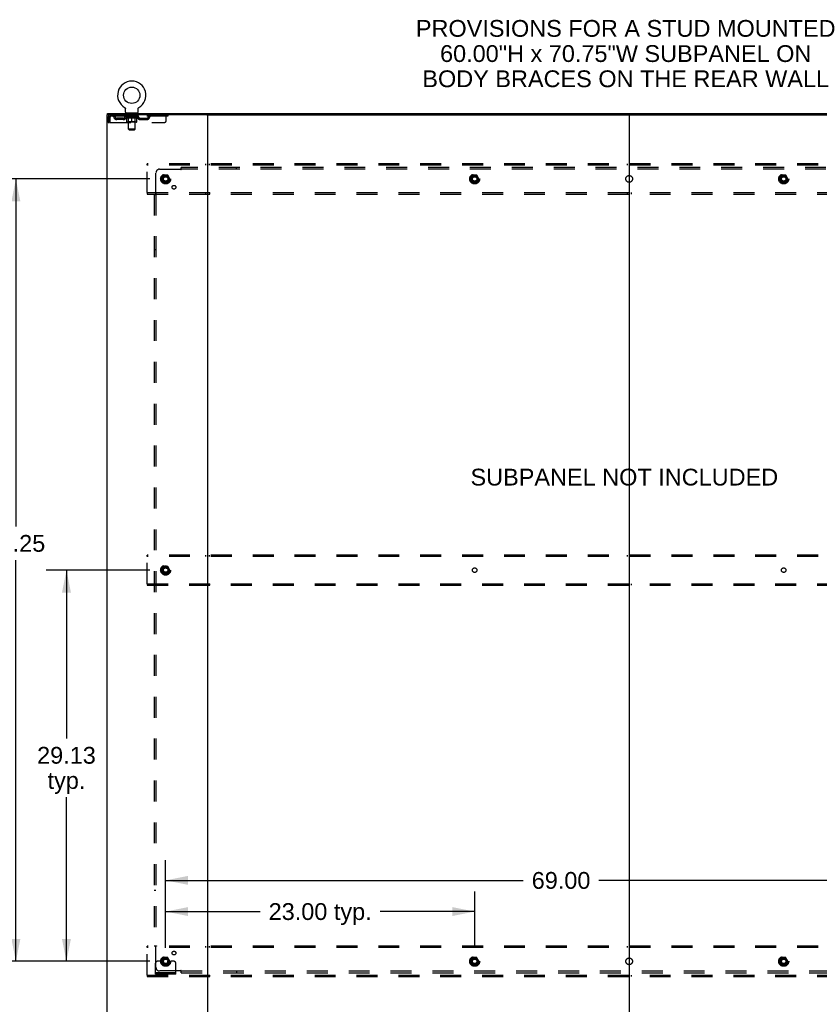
# Model space of a CAD drawing. Header units: inches. Extents: x 0 to 283, y 0 to 183.
# Tile 69 of 70: x 194 to 253, y 62 to 135. Entities that reach past the tile are written whole.
import ezdxf

# ---------------------------------------------------------------- set-up
doc = ezdxf.new("R2010")
doc.units = ezdxf.units.IN
doc.header["$LTSCALE"] = 15.583333
doc.header["$MEASUREMENT"] = 0
doc.linetypes.add('DOT', pattern=[0.2, 0.1, -0.1])
doc.linetypes.add('HIDDEN', pattern=[0.2, 0.1, -0.1])
doc.layers.get('0').update_dxf_attribs({"linetype": 'CONTINUOUS'})
for name, color, linetype in [('DEFAULT_2', 8, 'HIDDEN'), ('DIMENSIONS', 7, 'CONTINUOUS'), ('SUBPANEL', 7, 'CONTINUOUS')]:
    doc.layers.add(name, color=color, linetype=linetype)
doc.styles.get("Standard").update_dxf_attribs({"font": 'arial.ttf'})
doc.dimstyles.new('DIMSTYLE_1', dxfattribs={"dimtxt": 1.25, "dimasz": 1.666667, "dimexe": 0.09, "dimexo": 0.07, "dimgap": 0.0375, "dimtad": 0, "dimtih": 1, "dimtoh": 1, "dimzin": 4, "dimdsep": 46, "dimtxsty": 'Standard', "dimblk": '_FILLED', "dimblk1": '_FILLED', "dimblk2": '_FILLED', "dimcen": 0.09, "dimadec": 3, "dimazin": 1, "dimtfac": 1, "dimtdec": 3, "dimtofl": 0, "dimtmove": 0, "dimatfit": 3, "dimldrblk": '_FILLED', "dimfxl": 0, "dimtolj": 1, "dimtzin": 4, "dimarcsym": 0})

# ---------------------------------------------------------------- blocks, each defined once
blk = doc.blocks.new('_FILLED')
at = {"color": 0, "linetype": 'ByBlock'}
blk.add_solid([(0, 0), (-1, 0.2), (-1, -0.2)], dxfattribs=at)
blk = doc.blocks.new('*D3')
at = {"layer": 'DIMENSIONS', "color": 2, "linetype": 'Continuous'}
for p, q in [((204.574, 66.387), (204.574, 70.589)), ((227.574, 66.387), (227.574, 70.589)), ((204.574, 69.089), (211.617, 69.089)), ((227.574, 69.089), (220.53, 69.089))]:
    blk.add_line(p, q, dxfattribs=at)
at = {"layer": 'DIMENSIONS', "color": 2, "linetype": 'Continuous', "xscale": 1.6666666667, "yscale": 1.6666666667, "zscale": 1.6666666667, "rotation": 180}
blk.add_blockref('_FILLED', (204.574, 69.089), dxfattribs=at)
at = {"layer": 'DIMENSIONS', "color": 2, "linetype": 'Continuous', "xscale": 1.6666666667, "yscale": 1.6666666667, "zscale": 1.6666666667}
blk.add_blockref('_FILLED', (227.574, 69.089), dxfattribs=at)
at = {"layer": 'DIMENSIONS', "color": 2, "linetype": 'Continuous', "insert": (216.074, 69.714), "char_height": 1.25, "width": 7.66264, "attachment_point": 2, "line_spacing_factor": 0.9}
blk.add_mtext('23.00 typ.', dxfattribs=at)
blk = doc.blocks.new('*D4')
at = {"layer": 'DIMENSIONS', "color": 2, "linetype": 'Continuous'}
for p, q in [((203.407, 123.635), (191.93, 123.635)), ((193.43, 123.635), (193.43, 97.752)), ((193.43, 65.385), (193.43, 95.252)), ((203.407, 65.385), (191.93, 65.385))]:
    blk.add_line(p, q, dxfattribs=at)
at = {"layer": 'DIMENSIONS', "color": 2, "linetype": 'Continuous', "xscale": 1.6666666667, "yscale": 1.6666666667, "zscale": 1.6666666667}
for p, rotation in [((193.43, 123.635), 90), ((193.43, 65.385), 270)]:
    blk.add_blockref('_FILLED', p, dxfattribs=dict(at, rotation=rotation))
at = {"layer": 'DIMENSIONS', "color": 2, "linetype": 'Continuous', "insert": (193.43, 97.127), "char_height": 1.25, "width": 4.36803, "attachment_point": 2, "line_spacing_factor": 0.9}
blk.add_mtext('58.25', dxfattribs=at)
blk = doc.blocks.new('*D5')
at = {"layer": 'DIMENSIONS', "color": 2, "linetype": 'Continuous'}
for p, q in [((204.574, 66.387), (204.574, 72.911)), ((273.574, 66.387), (273.574, 72.911)), ((204.574, 71.411), (231.194, 71.411)), ((273.574, 71.411), (236.812, 71.411))]:
    blk.add_line(p, q, dxfattribs=at)
at = {"layer": 'DIMENSIONS', "color": 2, "linetype": 'Continuous', "xscale": 1.6666666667, "yscale": 1.6666666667, "zscale": 1.6666666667, "rotation": 180}
blk.add_blockref('_FILLED', (204.574, 71.411), dxfattribs=at)
at = {"layer": 'DIMENSIONS', "color": 2, "linetype": 'Continuous', "xscale": 1.6666666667, "yscale": 1.6666666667, "zscale": 1.6666666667}
blk.add_blockref('_FILLED', (273.574, 71.411), dxfattribs=at)
at = {"layer": 'DIMENSIONS', "color": 2, "linetype": 'Continuous', "insert": (234.003, 72.036), "char_height": 1.25, "width": 4.36803, "attachment_point": 2, "line_spacing_factor": 0.9}
blk.add_mtext('69.00', dxfattribs=at)
blk = doc.blocks.new('*D6')
at = {"layer": 'DIMENSIONS', "color": 2, "linetype": 'Continuous'}
for p, q in [((203.407, 94.51), (195.692, 94.51)), ((197.192, 94.51), (197.192, 81.975)), ((197.192, 65.385), (197.192, 77.6)), ((203.407, 65.385), (195.692, 65.385))]:
    blk.add_line(p, q, dxfattribs=at)
at = {"layer": 'DIMENSIONS', "color": 2, "linetype": 'Continuous', "xscale": 1.6666666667, "yscale": 1.6666666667, "zscale": 1.6666666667}
for p, rotation in [((197.192, 94.51), 90), ((197.192, 65.385), 270)]:
    blk.add_blockref('_FILLED', p, dxfattribs=dict(at, rotation=rotation))
at = {"layer": 'DIMENSIONS', "color": 2, "linetype": 'Continuous', "insert": (197.192, 81.35), "char_height": 1.25, "width": 4.36803, "attachment_point": 2, "line_spacing_factor": 0.9}
blk.add_mtext('29.13\\Ptyp.', dxfattribs=at)

msp = doc.modelspace()

# ---------------------------------------------------------------- linework, layer by layer
at = {"color": 3, "linetype": 'Continuous'}
for p, q in [((200.199, 128.406), (200.199, 60.614)), ((207.64, 128.406), (200.199, 128.406)), ((200.251, 128.51), (277.897, 128.51)), ((207.699, 128.406), (207.699, 60.614))]:
    msp.add_line(p, q, dxfattribs=at)
at = {"color": 7, "linetype": 'Continuous'}
for p, q in [((200.251, 128.406), (200.251, 128.51)), ((201.516, 128.957), (201.516, 128.957)), ((201.516, 128.957), (201.519, 128.955)), ((201.519, 128.955), (201.522, 128.953)), ((201.522, 128.953), (201.524, 128.952)), ((201.524, 128.952), (201.527, 128.949)), ((201.527, 128.949), (201.53, 128.947)), ((201.53, 128.947), (201.534, 128.944)), ((201.534, 128.944), (201.537, 128.941)), ((201.537, 128.941), (201.54, 128.938)), ((201.54, 128.938), (201.543, 128.935)), ((201.543, 128.935), (201.546, 128.932)), ((201.546, 128.932), (201.549, 128.929)), ((201.549, 128.929), (201.552, 128.925)), ((201.552, 128.925), (201.554, 128.922)), ((201.554, 128.922), (201.557, 128.918)), ((201.557, 128.918), (201.559, 128.914)), ((201.559, 128.915), (201.561, 128.911)), ((201.561, 128.911), (201.563, 128.907)), ((201.563, 128.907), (201.565, 128.903)), ((201.565, 128.903), (201.567, 128.899)), ((201.567, 128.899), (201.569, 128.895)), ((201.569, 128.895), (201.57, 128.891)), ((201.57, 128.891), (201.572, 128.887)), ((201.577, 128.857), (201.578, 128.853)), ((201.578, 128.853), (201.578, 128.849)), ((201.578, 128.6), (201.578, 128.849)), ((201.615, 128.54), (201.615, 128.51)), ((202.49, 128.54), (201.615, 128.54)), ((202.49, 128.54), (202.49, 128.51)), ((202.528, 128.6), (202.528, 128.849)), ((202.532, 128.883), (202.533, 128.887)), ((202.533, 128.887), (202.535, 128.891)), ((202.535, 128.891), (202.536, 128.895)), ((202.536, 128.895), (202.538, 128.899)), ((202.538, 128.899), (202.54, 128.903)), ((202.54, 128.903), (202.542, 128.907)), ((202.542, 128.907), (202.544, 128.911)), ((202.544, 128.911), (202.546, 128.915)), ((202.546, 128.914), (202.548, 128.918)), ((202.548, 128.918), (202.551, 128.922)), ((202.551, 128.922), (202.553, 128.925)), ((202.553, 128.925), (202.556, 128.929)), ((202.556, 128.929), (202.559, 128.932)), ((202.559, 128.932), (202.562, 128.935)), ((202.562, 128.935), (202.565, 128.938)), ((202.565, 128.938), (202.568, 128.941)), ((202.568, 128.941), (202.571, 128.944)), ((202.571, 128.944), (202.575, 128.947)), ((202.575, 128.947), (202.578, 128.949)), ((202.578, 128.949), (202.582, 128.952)), ((202.582, 128.952), (202.583, 128.953)), ((202.582, 128.952), (202.583, 128.953)), ((202.583, 128.953), (202.586, 128.955)), ((202.586, 128.955), (202.589, 128.957)), ((202.589, 128.957), (202.589, 128.957)), ((207.64, 128.406), (270.508, 128.406)), ((239.074, 128.406), (239.074, 60.614))]:
    msp.add_line(p, q, dxfattribs=at)
for points in [[(201.572, 128.887), (201.573, 128.883), (201.574, 128.879), (201.575, 128.874), (201.576, 128.87), (201.576, 128.866), (201.577, 128.862), (201.577, 128.857), (201.578, 128.853)], [(202.528, 128.849), (202.528, 128.853), (202.528, 128.857), (202.528, 128.861), (202.529, 128.866), (202.529, 128.87), (202.53, 128.874), (202.531, 128.879), (202.532, 128.883)], [(202.528, 128.853), (202.528, 128.857), (202.528, 128.862), (202.529, 128.866), (202.529, 128.87)]]:
    msp.add_lwpolyline(points, dxfattribs=at)
msp.add_circle((202.053, 129.864), 0.609, dxfattribs=at)
for centre, radius, start, end in [((202.053, 129.864), 1.054, 300.39933, 239.60066), ((201.638, 128.6), 0.06, 180, 270), ((202.468, 128.6), 0.06, 270, 360)]:
    msp.add_arc(centre, radius, start, end, dxfattribs=at)
at = {"layer": 'DEFAULT_2', "color": 8, "linetype": 'HIDDEN'}
for p, q in [((200.47, 128.406), (200.47, 128.302)), ((204.74, 128.302), (200.47, 128.302)), ((201.522, 128.953), (201.524, 128.952)), ((201.546, 128.265), (201.546, 128.302)), ((201.554, 128.297), (201.554, 128.302)), ((201.561, 128.294), (201.561, 128.297)), ((201.561, 128.294), (202.544, 128.294)), ((201.568, 128.294), (201.568, 128.297)), ((201.569, 128.294), (201.569, 128.297)), ((201.577, 128.297), (201.577, 128.302)), ((201.59, 128.294), (201.59, 128.297)), ((201.591, 128.294), (201.591, 128.297)), ((201.614, 128.297), (201.614, 128.302)), ((201.615, 128.302), (201.615, 128.406)), ((201.626, 128.294), (201.626, 128.297)), ((201.628, 128.294), (201.628, 128.297)), ((201.791, 128.296), (201.63, 128.296)), ((201.665, 128.297), (201.665, 128.302)), ((201.666, 128.294), (201.666, 128.296)), ((201.666, 128.294), (201.666, 128.296)), ((201.669, 128.294), (201.669, 128.296)), ((201.675, 128.294), (201.675, 128.297)), ((201.675, 128.294), (201.675, 128.296)), ((201.677, 128.294), (201.677, 128.297)), ((201.68, 128.294), (201.68, 128.297)), ((201.684, 128.294), (201.684, 128.296)), ((201.695, 128.294), (201.695, 128.296)), ((201.708, 128.54), (201.708, 128.51)), ((201.709, 128.294), (201.709, 128.296)), ((201.71, 128.294), (201.71, 128.299)), ((201.726, 128.294), (201.726, 128.296)), ((201.727, 128.297), (201.727, 128.302)), ((201.735, 128.294), (201.735, 128.297)), ((201.738, 128.294), (201.738, 128.297)), ((201.743, 128.45), (201.743, 128.53)), ((201.746, 128.294), (201.746, 128.296)), ((201.812, 128.44), (201.753, 128.44)), ((201.755, 128.294), (201.755, 128.3)), ((201.767, 128.294), (201.767, 128.296)), ((201.769, 128.294), (201.769, 128.296)), ((201.791, 128.294), (201.791, 128.296)), ((201.845, 128.296), (201.795, 128.296)), ((201.799, 128.297), (201.799, 128.302)), ((201.804, 127.35), (201.804, 128.43)), ((201.805, 128.294), (201.805, 128.297)), ((201.809, 128.294), (201.809, 128.297)), ((201.813, 128.294), (201.813, 128.301)), ((201.817, 128.294), (201.817, 128.296)), ((201.825, 128.294), (201.825, 128.296)), ((201.845, 128.294), (201.845, 128.296)), ((201.905, 128.296), (201.857, 128.296)), ((201.874, 128.294), (201.874, 128.296)), ((201.879, 128.297), (201.879, 128.302)), ((201.882, 128.294), (201.882, 128.297)), ((201.884, 128.294), (201.884, 128.301)), ((201.886, 128.294), (201.886, 128.297)), ((201.892, 128.294), (201.892, 128.297)), ((201.905, 128.294), (201.905, 128.296)), ((201.969, 128.296), (201.925, 128.296)), ((201.936, 128.294), (201.936, 128.296)), ((201.961, 128.296), (202.023, 128.3)), ((201.965, 128.297), (201.965, 128.302)), ((201.965, 128.297), (201.965, 128.302)), ((201.965, 128.302), (201.965, 128.302)), ((201.965, 128.294), (201.965, 128.297)), ((201.968, 128.294), (201.968, 128.297)), ((201.969, 128.294), (201.969, 128.297)), ((201.969, 128.294), (201.969, 128.296)), ((201.997, 128.296), (202.049, 128.296)), ((202.002, 128.294), (202.002, 128.296)), ((202.006, 128.296), (202.006, 128.299)), ((202.023, 128.296), (202.023, 128.3)), ((202.036, 128.294), (202.036, 128.296)), ((202.051, 128.297), (202.05, 128.297)), ((202.05, 128.294), (202.05, 128.297)), ((202.051, 128.294), (202.051, 128.297)), ((202.053, 128.297), (202.053, 128.302)), ((202.053, 128.302), (202.144, 128.296)), ((202.055, 128.294), (202.055, 128.297)), ((202.055, 128.294), (202.055, 128.297)), ((202.055, 128.297), (202.055, 128.297)), ((202.069, 128.294), (202.069, 128.296)), ((202.069, 128.296), (202.108, 128.296)), ((202.103, 128.294), (202.103, 128.296)), ((202.136, 128.294), (202.136, 128.297)), ((202.136, 128.294), (202.136, 128.296)), ((202.136, 128.296), (202.18, 128.296)), ((202.137, 128.294), (202.137, 128.297)), ((202.14, 128.297), (202.14, 128.302)), ((202.14, 128.297), (202.14, 128.302)), ((202.14, 128.302), (202.14, 128.302)), ((202.14, 128.294), (202.14, 128.297)), ((202.169, 128.294), (202.169, 128.296)), ((202.2, 128.294), (202.2, 128.296)), ((202.2, 128.296), (202.248, 128.296)), ((202.213, 128.294), (202.213, 128.297)), ((202.219, 128.294), (202.219, 128.297)), ((202.221, 128.294), (202.221, 128.301)), ((202.223, 128.294), (202.223, 128.297)), ((202.226, 128.297), (202.226, 128.302)), ((202.231, 128.294), (202.231, 128.296)), ((202.26, 128.294), (202.26, 128.296)), ((202.26, 128.296), (202.31, 128.296)), ((202.28, 128.294), (202.28, 128.296)), ((202.288, 128.294), (202.288, 128.296)), ((202.292, 128.294), (202.292, 128.301)), ((202.353, 128.44), (202.294, 128.44)), ((202.296, 128.294), (202.296, 128.297)), ((202.3, 128.294), (202.3, 128.297)), ((202.302, 127.35), (202.302, 128.43)), ((202.306, 128.297), (202.306, 128.302)), ((202.314, 128.294), (202.314, 128.296)), ((202.314, 128.296), (202.475, 128.296)), ((202.336, 128.294), (202.336, 128.296)), ((202.338, 128.294), (202.338, 128.296)), ((202.35, 128.294), (202.35, 128.3)), ((202.359, 128.294), (202.359, 128.296)), ((202.363, 128.45), (202.363, 128.53)), ((202.367, 128.294), (202.367, 128.297)), ((202.37, 128.294), (202.37, 128.297)), ((202.378, 128.297), (202.378, 128.302)), ((202.379, 128.294), (202.379, 128.296)), ((202.395, 128.294), (202.395, 128.299)), ((202.396, 128.294), (202.396, 128.296)), ((202.398, 128.54), (202.398, 128.51)), ((202.41, 128.294), (202.41, 128.296)), ((202.422, 128.294), (202.422, 128.296)), ((202.425, 128.294), (202.425, 128.297)), ((202.428, 128.294), (202.428, 128.297)), ((202.43, 128.294), (202.43, 128.296)), ((202.431, 128.294), (202.431, 128.297)), ((202.436, 128.294), (202.436, 128.296)), ((202.439, 128.294), (202.439, 128.296)), ((202.439, 128.294), (202.439, 128.296)), ((202.44, 128.297), (202.44, 128.302)), ((202.477, 128.294), (202.477, 128.297)), ((202.479, 128.294), (202.479, 128.297)), ((202.49, 128.302), (202.49, 128.406)), ((202.491, 128.297), (202.491, 128.302)), ((202.514, 128.294), (202.514, 128.297)), ((202.515, 128.294), (202.515, 128.297)), ((202.528, 128.297), (202.528, 128.302)), ((202.536, 128.294), (202.536, 128.297)), ((202.537, 128.294), (202.537, 128.297)), ((202.544, 128.294), (202.544, 128.297)), ((202.551, 128.297), (202.551, 128.302)), ((202.559, 128.265), (202.559, 128.302)), ((203.64, 128.406), (203.64, 128.302)), ((204.615, 127.968), (204.615, 128.406)), ((204.74, 128.406), (204.74, 128.302)), ((200.303, 128.239), (200.303, 127.843)), ((200.303, 128.239), (200.407, 128.239)), ((200.303, 127.843), (200.407, 127.843)), ((200.407, 128.239), (200.407, 127.843)), ((200.437, 127.843), (200.437, 128.239)), ((200.437, 127.843), (204.49, 127.843)), ((200.938, 128.051), (200.938, 128.155)), ((201.421, 128.155), (200.938, 128.155)), ((201.421, 128.051), (200.938, 128.051)), ((201.188, 128.051), (201.188, 128.155)), ((201.674, 128.175), (201.546, 128.265)), ((202.559, 128.265), (201.546, 128.265)), ((201.674, 128.175), (201.682, 128.175)), ((201.682, 127.885), (201.682, 128.21)), ((202.393, 127.856), (201.712, 127.856)), ((201.803, 127.888), (201.771, 127.856)), ((201.796, 128.175), (201.94, 128.175)), ((201.803, 127.888), (201.803, 128.262)), ((202.303, 127.888), (201.803, 127.888)), ((202.053, 127.856), (202.053, 128.21)), ((202.165, 128.175), (202.309, 128.175)), ((202.303, 127.888), (202.303, 128.262)), ((202.303, 127.888), (202.334, 127.856)), ((202.423, 127.885), (202.423, 128.21)), ((202.423, 128.175), (202.431, 128.175)), ((202.431, 128.175), (202.559, 128.265)), ((202.684, 128.155), (203.167, 128.155)), ((202.684, 128.051), (203.167, 128.051)), ((202.917, 128.051), (202.917, 128.155)), ((203.167, 128.051), (203.167, 128.155)), ((201.864, 127.29), (201.804, 127.35)), ((202.302, 127.35), (201.804, 127.35)), ((201.864, 127.29), (202.242, 127.29)), ((202.242, 127.29), (202.302, 127.35)), ((203.199, 124.656), (203.199, 124.76)), ((274.949, 124.76), (203.199, 124.76)), ((203.199, 122.614), (203.199, 124.656)), ((274.949, 124.656), (203.199, 124.656)), ((207.549, 124.76), (207.549, 124.656)), ((207.849, 124.656), (207.849, 124.76)), ((238.924, 124.76), (238.924, 124.656)), ((239.224, 124.656), (239.224, 124.76)), ((204.41, 123.907), (204.256, 123.64)), ((204.728, 123.912), (204.419, 123.912)), ((204.891, 123.64), (204.737, 123.907)), ((227.41, 123.907), (227.256, 123.64)), ((227.728, 123.912), (227.419, 123.912)), ((227.891, 123.64), (227.737, 123.907)), ((250.41, 123.907), (250.256, 123.64)), ((250.728, 123.912), (250.419, 123.912)), ((250.891, 123.64), (250.737, 123.907)), ((204.256, 123.63), (204.41, 123.362)), ((204.728, 123.357), (204.419, 123.357)), ((204.737, 123.362), (204.891, 123.63)), ((227.256, 123.63), (227.41, 123.362)), ((227.728, 123.357), (227.419, 123.357)), ((227.737, 123.362), (227.891, 123.63)), ((250.256, 123.63), (250.41, 123.362)), ((250.728, 123.357), (250.419, 123.357)), ((250.737, 123.362), (250.891, 123.63)), ((203.199, 122.614), (203.199, 122.51)), ((203.199, 122.614), (274.949, 122.614)), ((203.199, 122.51), (274.949, 122.51)), ((207.549, 122.614), (207.549, 122.51)), ((207.849, 122.614), (207.849, 122.51)), ((238.924, 122.614), (238.924, 122.51)), ((239.224, 122.614), (239.224, 122.51)), ((203.199, 95.531), (203.199, 95.635)), ((274.949, 95.635), (203.199, 95.635)), ((203.199, 93.489), (203.199, 95.531)), ((274.949, 95.531), (203.199, 95.531)), ((207.549, 95.635), (207.549, 95.531)), ((207.849, 95.531), (207.849, 95.635)), ((238.924, 95.635), (238.924, 95.531)), ((239.224, 95.531), (239.224, 95.635)), ((204.41, 94.782), (204.256, 94.515)), ((204.728, 94.787), (204.419, 94.787)), ((204.891, 94.515), (204.737, 94.782)), ((204.256, 94.505), (204.41, 94.237)), ((204.728, 94.232), (204.419, 94.232)), ((204.737, 94.237), (204.891, 94.505)), ((203.199, 93.489), (203.199, 93.385)), ((203.199, 93.489), (274.949, 93.489)), ((203.199, 93.385), (274.949, 93.385)), ((207.549, 93.489), (207.549, 93.385)), ((207.849, 93.489), (207.849, 93.385)), ((238.924, 93.489), (238.924, 93.385)), ((239.224, 93.489), (239.224, 93.385)), ((203.199, 66.406), (203.199, 66.51)), ((274.949, 66.51), (203.199, 66.51)), ((203.199, 64.364), (203.199, 66.406)), ((274.949, 66.406), (203.199, 66.406)), ((207.549, 66.51), (207.549, 66.406)), ((207.849, 66.406), (207.849, 66.51)), ((238.924, 66.51), (238.924, 66.406)), ((239.224, 66.406), (239.224, 66.51)), ((203.824, 64.437), (203.824, 65.26)), ((204.038, 65.385), (203.949, 65.385)), ((204.159, 65.385), (204.038, 65.385)), ((204.399, 65.385), (204.159, 65.385)), ((204.41, 65.657), (204.256, 65.39)), ((204.256, 65.38), (204.41, 65.112)), ((204.728, 65.662), (204.419, 65.662)), ((204.891, 65.39), (204.737, 65.657)), ((204.737, 65.112), (204.891, 65.38)), ((204.749, 65.385), (204.988, 65.385)), ((205.109, 65.385), (204.988, 65.385)), ((205.199, 65.385), (205.109, 65.385)), ((205.324, 64.437), (205.324, 65.26)), ((227.41, 65.657), (227.256, 65.39)), ((227.256, 65.38), (227.41, 65.112)), ((227.728, 65.662), (227.419, 65.662)), ((227.891, 65.39), (227.737, 65.657)), ((227.737, 65.112), (227.891, 65.38)), ((250.41, 65.657), (250.256, 65.39)), ((250.256, 65.38), (250.41, 65.112)), ((250.728, 65.662), (250.419, 65.662)), ((250.891, 65.39), (250.737, 65.657)), ((250.737, 65.112), (250.891, 65.38)), ((205.324, 64.541), (203.824, 64.541)), ((204.071, 64.437), (204.071, 64.541)), ((204.327, 64.437), (204.327, 64.541)), ((204.728, 65.107), (204.419, 65.107)), ((204.821, 64.437), (204.821, 64.541)), ((205.077, 64.437), (205.077, 64.541)), ((227.728, 65.107), (227.419, 65.107)), ((250.728, 65.107), (250.419, 65.107)), ((203.199, 64.364), (203.199, 64.26)), ((203.199, 64.364), (274.949, 64.364)), ((203.199, 64.26), (274.949, 64.26)), ((205.324, 64.437), (203.824, 64.437)), ((207.549, 64.364), (207.549, 64.26)), ((207.849, 64.364), (207.849, 64.26)), ((238.924, 64.364), (238.924, 64.26)), ((239.224, 64.364), (239.224, 64.26))]:
    msp.add_line(p, q, dxfattribs=at)
for points in [[(200.47, 128.406), (200.467, 128.405), (200.465, 128.402), (200.462, 128.397), (200.46, 128.389), (200.458, 128.38), (200.455, 128.37), (200.453, 128.357), (200.451, 128.343), (200.448, 128.328), (200.446, 128.311), (200.444, 128.294), (200.441, 128.276), (200.439, 128.258), (200.437, 128.239)], [(200.47, 128.302), (200.467, 128.302), (200.465, 128.3), (200.462, 128.298), (200.46, 128.296), (200.458, 128.292), (200.455, 128.288), (200.453, 128.284), (200.451, 128.278), (200.448, 128.273), (200.446, 128.266), (200.444, 128.26), (200.441, 128.253), (200.437, 128.239)], [(201.802, 128.175), (201.782, 128.179), (201.762, 128.184), (201.743, 128.189), (201.723, 128.195), (201.702, 128.202), (201.682, 128.21)], [(201.682, 128.209), (201.702, 128.202), (201.721, 128.195), (201.74, 128.189), (201.759, 128.184), (201.777, 128.179), (201.796, 128.175)], [(202.053, 128.21), (202.032, 128.202), (202.011, 128.195), (201.991, 128.189), (201.971, 128.184), (201.952, 128.179), (201.932, 128.175)], [(201.94, 128.175), (201.958, 128.179), (201.977, 128.184), (201.996, 128.189), (202.014, 128.195), (202.033, 128.202), (202.053, 128.209)], [(202.173, 128.175), (202.153, 128.179), (202.133, 128.184), (202.114, 128.189), (202.093, 128.195), (202.073, 128.202), (202.053, 128.21)], [(202.053, 128.209), (202.072, 128.202), (202.091, 128.195), (202.11, 128.189), (202.129, 128.184), (202.147, 128.179), (202.165, 128.175)], [(202.423, 128.21), (202.402, 128.202), (202.382, 128.195), (202.362, 128.189), (202.342, 128.184), (202.323, 128.179), (202.303, 128.175)], [(202.309, 128.175), (202.328, 128.179), (202.347, 128.184), (202.366, 128.189), (202.384, 128.195), (202.404, 128.202), (202.423, 128.209)]]:
    msp.add_lwpolyline(points, dxfattribs=at)
for centre, radius in [((204.574, 123.635), 0.372), ((204.574, 123.635), 0.356), ((204.574, 123.635), 0.312), ((227.574, 123.635), 0.372), ((227.574, 123.635), 0.356), ((227.574, 123.635), 0.312), ((250.574, 123.635), 0.372), ((250.574, 123.635), 0.356), ((250.574, 123.635), 0.312), ((204.574, 123.635), 0.204), ((204.574, 123.635), 0.188), ((204.574, 123.635), 0.183), ((204.574, 123.635), 0.165), ((227.574, 123.635), 0.204), ((227.574, 123.635), 0.188), ((227.574, 123.635), 0.183), ((227.574, 123.635), 0.165), ((250.574, 123.635), 0.204), ((250.574, 123.635), 0.188), ((250.574, 123.635), 0.183), ((250.574, 123.635), 0.165), ((204.574, 94.51), 0.372), ((204.574, 94.51), 0.356), ((204.574, 94.51), 0.312), ((204.574, 94.51), 0.204), ((204.574, 94.51), 0.188), ((204.574, 94.51), 0.183), ((204.574, 94.51), 0.165), ((204.574, 65.385), 0.372), ((204.574, 65.385), 0.356), ((204.574, 65.385), 0.312), ((204.574, 65.385), 0.204), ((204.574, 65.385), 0.188), ((204.574, 65.385), 0.183), ((204.574, 65.385), 0.165), ((227.574, 65.385), 0.372), ((227.574, 65.385), 0.356), ((227.574, 65.385), 0.312), ((227.574, 65.385), 0.204), ((227.574, 65.385), 0.188), ((227.574, 65.385), 0.183), ((227.574, 65.385), 0.165), ((250.574, 65.385), 0.372), ((250.574, 65.385), 0.356), ((250.574, 65.385), 0.312), ((250.574, 65.385), 0.204), ((250.574, 65.385), 0.188), ((250.574, 65.385), 0.183), ((250.574, 65.385), 0.165)]:
    msp.add_circle(centre, radius, dxfattribs=at)
at = {"layer": 'DEFAULT_2', "color": 8, "linetype": 'DOT'}
for centre in [(204.574, 123.635), (227.574, 123.635), (250.574, 123.635), (204.574, 94.51), (227.574, 94.51), (250.574, 94.51), (204.574, 65.385), (227.574, 65.385), (250.574, 65.385)]:
    msp.add_circle(centre, 0.17, dxfattribs=at)
at = {"layer": 'DEFAULT_2', "color": 8, "linetype": 'HIDDEN'}
for centre, radius, start, end in [((200.47, 128.239), 0.167, 90, 180), ((200.47, 128.239), 0.063, 90, 180), ((200.649, 128.239), 0.167, 8.07163, 90), ((200.649, 128.239), 0.0625, 7.98631, 90), ((201.71, 128.239), 0.167, 90, 171.92837), ((201.71, 128.239), 0.0625, 90, 172.01369), ((201.733, 128.53), 0.01, 0, 90), ((201.753, 128.45), 0.01, 180, 270), ((201.771, 128.262), 0.0318, 0, 90), ((201.794, 128.43), 0.01, 0, 90), ((202.312, 128.43), 0.01, 90, 180), ((202.334, 128.262), 0.0318, 90, 180), ((202.353, 128.45), 0.01, 270, 360), ((202.373, 128.53), 0.01, 90, 180), ((202.395, 128.239), 0.167, 8.07163, 90), ((202.395, 128.239), 0.0625, 7.98631, 90), ((203.456, 128.239), 0.167, 90, 171.92837), ((203.456, 128.239), 0.0625, 90, 172.01369), ((200.938, 128.28), 0.229, 187.98631, 270), ((200.938, 128.28), 0.125, 188.07163, 270), ((201.421, 128.28), 0.125, 270, 351.92837), ((201.421, 128.28), 0.229, 270, 352.01369), ((201.712, 127.885), 0.0296, 180, 270), ((202.393, 127.885), 0.0296, 270, 360), ((202.684, 128.28), 0.229, 187.98631, 270), ((202.684, 128.28), 0.125, 188.07163, 270), ((203.167, 128.28), 0.125, 270, 351.92837), ((203.167, 128.28), 0.229, 270, 352.01369), ((204.49, 127.968), 0.125, 270, 360), ((204.419, 123.902), 0.01, 90.01235, 149.98915), ((204.728, 123.902), 0.01, 30.01204, 89.98872), ((227.419, 123.902), 0.01, 90.01235, 149.98915), ((227.728, 123.902), 0.01, 30.01204, 89.98872), ((250.419, 123.902), 0.01, 90.01235, 149.98915), ((250.728, 123.902), 0.01, 30.01204, 89.98872), ((204.265, 123.635), 0.01, 150.01268, 209.98829), ((204.419, 123.367), 0.01, 210.01204, 269.98872), ((204.728, 123.367), 0.01, 270.01235, 329.98915), ((204.882, 123.635), 0.01, 330.01268, 29.98829), ((227.265, 123.635), 0.01, 150.01268, 209.98829), ((227.419, 123.367), 0.01, 210.01204, 269.98872), ((227.728, 123.367), 0.01, 270.01235, 329.98915), ((227.882, 123.635), 0.01, 330.01268, 29.98829), ((250.265, 123.635), 0.01, 150.01268, 209.98829), ((250.419, 123.367), 0.01, 210.01204, 269.98872), ((250.728, 123.367), 0.01, 270.01235, 329.98915), ((250.882, 123.635), 0.01, 330.01268, 29.98829), ((204.419, 94.777), 0.01, 90.01235, 149.98915), ((204.728, 94.777), 0.01, 30.01204, 89.98872), ((204.265, 94.51), 0.01, 150.01268, 209.98829), ((204.419, 94.242), 0.01, 210.01204, 269.98872), ((204.728, 94.242), 0.01, 270.01235, 329.98915), ((204.882, 94.51), 0.01, 330.01268, 29.98829), ((203.949, 65.26), 0.125, 90, 180), ((204.265, 65.385), 0.01, 150.01268, 209.98829), ((204.574, 65.385), 0.175, 180, 360), ((204.419, 65.652), 0.01, 90.01235, 149.98915), ((204.728, 65.652), 0.01, 30.01204, 89.98872), ((204.882, 65.385), 0.01, 330.01268, 29.98829), ((205.199, 65.26), 0.125, 0, 90), ((227.265, 65.385), 0.01, 150.01268, 209.98829), ((227.419, 65.652), 0.01, 90.01235, 149.98915), ((227.728, 65.652), 0.01, 30.01204, 89.98872), ((227.882, 65.385), 0.01, 330.01268, 29.98829), ((250.265, 65.385), 0.01, 150.01268, 209.98829), ((250.419, 65.652), 0.01, 90.01235, 149.98915), ((250.728, 65.652), 0.01, 30.01204, 89.98872), ((250.882, 65.385), 0.01, 330.01268, 29.98829), ((204.419, 65.117), 0.01, 210.01204, 269.98872), ((204.728, 65.117), 0.01, 270.01235, 329.98915), ((227.419, 65.117), 0.01, 210.01204, 269.98872), ((227.728, 65.117), 0.01, 270.01235, 329.98915), ((250.419, 65.117), 0.01, 210.01204, 269.98872), ((250.728, 65.117), 0.01, 270.01235, 329.98915)]:
    msp.add_arc(centre, radius, start, end, dxfattribs=at)
for centre, major_axis, ratio, start_param, end_param in [((202.053, 128.302), (0.506, 0.005), 0.05963, 2.96643, 3.140963), ((201.531, 128.292), (0.158, 0), 0.060556, 0.430652, 1.470503), ((202.053, 128.302), (0.506, 0), 0.060556, -3.141593, -2.96706), ((201.531, 128.287), (0.158, 0.002), 0.05963, 1.376596, 1.469874), ((202.053, 128.302), (0.506, 0.011), 0.05688, 2.791345, 2.965878), ((201.511, 128.292), (0.158, 0.002), 0.05963, 0.25549, 1.295341), ((201.566, 128.292), (0.158, -0.002), 0.05963, 0.605815, 1.645666), ((202.053, 128.302), (0.506, -0.005), 0.05963, -2.96643, -2.791898), ((201.566, 128.287), (0.158, 0), 0.060556, 1.551758, 1.645036), ((201.511, 128.287), (0.158, 0.003), 0.05688, 1.20151, 1.294789), ((201.567, 128.289), (0.131, 0.001), 0.05963, 1.065228, 1.614276), ((201.551, 128.289), (0.131, 0.003), 0.05688, 0.890143, 1.43919), ((201.597, 128.289), (0.131, 0), 0.060556, 1.240391, 1.789438), ((202.053, 128.302), (0.506, 0.015), 0.052395, 2.616403, 2.790936), ((201.508, 128.292), (0.158, 0.003), 0.05688, 0.080405, 1.120256), ((201.616, 128.292), (0.158, -0.003), 0.05688, 0.7809, 1.820751), ((202.053, 128.302), (0.506, -0.011), 0.05688, -2.791345, -2.616812), ((201.616, 128.287), (0.158, -0.002), 0.05963, 1.72692, 1.820198), ((201.508, 128.287), (0.158, 0.005), 0.052395, 1.026568, 1.119847), ((201.55, 128.289), (0.131, 0.004), 0.052395, 0.715201, 1.264248), ((201.642, 128.289), (0.131, -0.001), 0.05963, 1.415553, 1.9646), ((202.053, 128.302), (0.506, 0.02), 0.046319, 2.441654, 2.616187), ((201.679, 128.292), (0.158, -0.005), 0.052395, 0.955842, 1.995693), ((202.053, 128.302), (0.506, -0.015), 0.052395, -2.616403, -2.44187), ((201.522, 128.292), (0.158, 0.005), 0.052395, -0.094537, 0.945314), ((201.679, 128.287), (0.158, -0.003), 0.05688, 1.902006, 1.995284), ((201.522, 128.287), (0.158, 0.006), 0.046319, 0.851819, 0.945098), ((201.565, 128.289), (0.131, 0.005), 0.046319, 0.540452, 1.089499), ((201.699, 128.289), (0.131, -0.003), 0.05688, 1.590638, 2.139686), ((202.053, 128.302), (0.506, 0.024), 0.038841, 2.267123, 2.441656), ((201.754, 128.292), (0.158, -0.006), 0.046319, 1.130591, 2.170442), ((201.551, 128.292), (0.158, 0.006), 0.046319, -0.269286, 0.770565), ((202.053, 128.302), (0.506, -0.02), 0.046319, -2.441654, -2.267121), ((201.754, 128.287), (0.158, -0.005), 0.052395, 2.076947, 2.170226), ((201.551, 128.287), (0.158, 0.007), 0.038841, 0.677289, 0.770567), ((201.595, 128.289), (0.131, 0.006), 0.038841, 0.365921, 0.914969), ((201.766, 128.289), (0.131, -0.004), 0.052395, 1.76558, 2.314627), ((202.053, 128.302), (0.506, 0.027), 0.030195, 2.09281, 2.267343), ((201.838, 128.292), (0.158, -0.007), 0.038841, 1.305122, 2.344973), ((201.596, 128.292), (0.158, 0.007), 0.038841, -0.443817, 0.596034), ((202.053, 128.302), (0.506, -0.024), 0.038841, -2.267123, -2.092591), ((201.838, 128.287), (0.158, -0.006), 0.046319, 2.251696, 2.344975), ((201.596, 128.287), (0.158, 0.008), 0.030195, 0.502975, 0.596254), ((201.638, 128.289), (0.131, 0.007), 0.030195, 0.191608, 0.740655), ((201.842, 128.289), (0.131, -0.005), 0.046319, 1.940329, 2.489376), ((201.655, 128.292), (0.158, 0.008), 0.030195, -0.61813, 0.421721), ((202.053, 128.302), (0.506, 0.029), 0.020645, 1.918687, 2.09322), ((201.928, 128.292), (0.158, -0.008), 0.030195, 1.479435, 2.519286), ((202.053, 128.302), (0.506, -0.027), 0.030195, -2.09281, -1.918277), ((201.928, 128.287), (0.158, -0.007), 0.038841, 2.426227, 2.519505), ((201.655, 128.287), (0.158, 0.009), 0.020645, 0.328852, 0.422131), ((201.694, 128.289), (0.131, 0.007), 0.020645, 0.017485, 0.566532), ((201.925, 128.289), (0.131, -0.006), 0.038841, 2.11486, 2.663907), ((201.726, 128.292), (0.158, 0.009), 0.020645, -0.792253, 0.247598), ((202.053, 128.302), (0.506, 0.03), 0.010478, 1.744704, 1.919237), ((202.022, 128.292), (0.158, -0.009), 0.020645, 1.653558, 2.693409), ((202.053, 128.302), (0.506, -0.029), 0.020645, -1.918687, -1.744154), ((202.022, 128.287), (0.158, -0.008), 0.030195, 2.60054, 2.693819), ((201.726, 128.287), (0.158, 0.009), 0.010478, 0.154869, 0.248148), ((201.761, 128.289), (0.131, 0.008), 0.010478, 6.126688, 6.675735), ((202.012, 128.289), (0.131, -0.007), 0.030195, 2.289173, 2.83822), ((201.807, 128.292), (0.158, 0.009), 0.010478, -0.966236, -0.000846), ((202.117, 128.292), (0.158, -0.009), 0.010478, 1.827541, 2.867392), ((202.053, 128.302), (0.506, -0.03), 0.010478, -1.744704, -1.570171), ((202.117, 128.287), (0.158, -0.009), 0.020645, 2.774664, 2.867942), ((202.1, 128.289), (0.131, -0.007), 0.020645, 2.463296, 3.012344), ((201.988, 128.292), (0.158, 0.009), 0.010478, 0.274201, 1.314052), ((201.919, 128.289), (0.131, 0.008), 0.010478, -0.000298, 0.504314), ((201.895, 128.287), (0.158, 0.009), 0.010478, 0.192946, 0.399283), ((202.053, 128.302), (0.506, 0.03), 0.010478, -1.578586, -1.396888), ((202.21, 128.287), (0.158, -0.009), 0.010478, 2.948646, 3.041925), ((202.186, 128.289), (0.131, -0.008), 0.010478, 2.637279, 3.142076), ((202.083, 128.292), (0.158, 0.009), 0.020645, 0.448184, 1.488034), ((202.006, 128.289), (0.131, 0.007), 0.020645, 0.129249, 0.678296), ((201.988, 128.287), (0.158, 0.009), 0.020645, 0.273651, 0.366929), ((202.053, 128.302), (0.506, 0.029), 0.020645, -1.397439, -1.222906), ((202.298, 128.292), (0.158, -0.009), 0.010478, -3.140747, -2.175357), ((202.053, 128.302), (0.506, -0.03), 0.010478, 1.222355, 1.396888), ((202.177, 128.292), (0.158, 0.008), 0.030195, 0.622307, 1.662158), ((202.093, 128.289), (0.131, 0.007), 0.030195, 0.303372, 0.852419), ((202.344, 128.289), (0.131, -0.008), 0.010478, 2.749043, 3.29809), ((202.379, 128.292), (0.158, -0.009), 0.020645, 2.893995, 3.933846), ((202.083, 128.287), (0.158, 0.008), 0.030195, 0.447774, 0.541052), ((202.379, 128.287), (0.158, -0.009), 0.010478, 2.893445, 2.986723), ((202.053, 128.302), (0.506, 0.027), 0.030195, -1.223315, -1.048783), ((202.053, 128.302), (0.506, -0.029), 0.020645, 1.048373, 1.222906), ((202.267, 128.292), (0.158, 0.007), 0.038841, 0.79662, 1.836471), ((202.18, 128.289), (0.131, 0.006), 0.038841, 0.477686, 1.026733), ((202.411, 128.289), (0.131, -0.007), 0.020645, 2.57506, 3.124108), ((202.351, 128.292), (0.158, 0.006), 0.046319, 0.971151, 2.011002), ((202.45, 128.292), (0.158, -0.008), 0.030195, 2.719872, 3.759723), ((202.177, 128.287), (0.158, 0.007), 0.038841, 0.622087, 0.715366), ((202.45, 128.287), (0.158, -0.009), 0.020645, 2.719462, 2.812741), ((202.053, 128.302), (0.506, 0.024), 0.038841, -1.049002, -0.874469), ((202.053, 128.302), (0.506, -0.027), 0.030195, 0.87425, 1.048783), ((202.263, 128.289), (0.131, 0.005), 0.046319, 0.652216, 1.201263), ((202.426, 128.292), (0.158, 0.005), 0.052395, 1.1459, 2.185751), ((202.467, 128.289), (0.131, -0.007), 0.030195, 2.400937, 2.949985), ((202.509, 128.292), (0.158, -0.007), 0.038841, 2.545558, 3.585409), ((202.339, 128.289), (0.131, 0.004), 0.052395, 0.826965, 1.376012), ((202.267, 128.287), (0.158, 0.006), 0.046319, 0.796618, 0.889896), ((202.509, 128.287), (0.158, -0.008), 0.030195, 2.545339, 2.638617), ((202.489, 128.292), (0.158, 0.003), 0.05688, 1.320842, 2.360692), ((202.053, 128.302), (0.506, 0.02), 0.046319, -0.874471, -0.699939), ((202.053, 128.302), (0.506, -0.024), 0.038841, 0.699936, 0.874469), ((202.554, 128.292), (0.158, -0.006), 0.046319, 2.371028, 3.410879), ((202.51, 128.289), (0.131, -0.006), 0.038841, 2.226624, 2.775671), ((202.539, 128.292), (0.158, 0.002), 0.05963, 1.495927, 2.535778), ((202.407, 128.289), (0.131, 0.003), 0.05688, 1.001907, 1.550954), ((202.583, 128.292), (0.158, -0.005), 0.052395, 2.196279, 3.23613), ((202.54, 128.289), (0.131, -0.005), 0.046319, 2.052093, 2.601141), ((202.351, 128.287), (0.158, 0.005), 0.052395, 0.971367, 1.064645), ((202.575, 128.292), (0.158, 0), 0.060556, 1.671089, 2.71094), ((202.554, 128.287), (0.158, -0.007), 0.038841, 2.371026, 2.464304), ((202.597, 128.292), (0.158, -0.003), 0.05688, 2.021337, 3.061188), ((202.053, 128.302), (0.506, 0.015), 0.052395, -0.699723, -0.52519), ((202.053, 128.302), (0.506, -0.02), 0.046319, 0.525406, 0.699939), ((202.594, 128.292), (0.158, -0.002), 0.05963, 1.846251, 2.886102), ((202.463, 128.289), (0.131, 0.001), 0.05963, 1.176993, 1.72604), ((202.555, 128.289), (0.131, -0.004), 0.052395, 1.877344, 2.426392), ((202.508, 128.289), (0.131, 0), 0.060556, 1.352155, 1.901202), ((202.554, 128.289), (0.131, -0.003), 0.05688, 1.702402, 2.25145), ((202.538, 128.289), (0.131, -0.001), 0.05963, 1.527317, 2.076364), ((202.426, 128.287), (0.158, 0.003), 0.05688, 1.146309, 1.239587), ((202.583, 128.287), (0.158, -0.006), 0.046319, 2.196495, 2.289773), ((202.053, 128.302), (0.506, 0.011), 0.05688, -0.524781, -0.350248), ((202.053, 128.302), (0.506, -0.015), 0.052395, 0.350657, 0.52519), ((202.489, 128.287), (0.158, 0.002), 0.05963, 1.321394, 1.414673), ((202.597, 128.287), (0.158, -0.005), 0.052395, 2.021746, 2.115024), ((202.053, 128.302), (0.506, 0.005), 0.05963, -0.349695, -0.175162), ((202.053, 128.302), (0.506, -0.011), 0.05688, 0.175715, 0.350248), ((202.539, 128.287), (0.158, 0), 0.060556, 1.496556, 1.589835), ((202.594, 128.287), (0.158, -0.003), 0.05688, 1.846804, 1.940083), ((202.575, 128.287), (0.158, -0.002), 0.05963, 1.671719, 1.764997), ((202.053, 128.302), (0.506, 0), 0.060556, -0.174533, 0), ((202.053, 128.302), (0.506, -0.005), 0.05963, 0.000629, 0.175162)]:
    msp.add_ellipse(centre, major_axis=major_axis, ratio=ratio, start_param=start_param, end_param=end_param, dxfattribs=at)
at = {"layer": 'SUBPANEL', "color": 8, "linetype": 'HIDDEN'}
for p, q in [((203.855, 122.514), (203.855, 124.104)), ((204.105, 124.354), (205.694, 124.354)), ((205.713, 124.372), (205.706, 124.365)), ((205.73, 124.313), (205.73, 124.479)), ((272.417, 124.479), (205.73, 124.479)), ((272.417, 124.354), (205.73, 124.354)), ((209.855, 124.354), (209.855, 124.479)), ((203.73, 122.479), (203.73, 66.541)), ((203.73, 122.479), (203.896, 122.479)), ((203.855, 122.479), (203.855, 66.541)), ((203.855, 118.354), (203.73, 118.354)), ((203.855, 70.666), (203.73, 70.666)), ((203.73, 66.541), (203.896, 66.541)), ((203.836, 66.524), (203.843, 66.517)), ((203.855, 64.916), (203.855, 66.506)), ((205.694, 64.666), (204.105, 64.666)), ((205.73, 64.541), (205.73, 64.707)), ((205.73, 64.666), (272.417, 64.666)), ((205.73, 64.541), (272.417, 64.541)), ((209.855, 64.666), (209.855, 64.541))]:
    msp.add_line(p, q, dxfattribs=at)
for points in [[(205.706, 124.365), (205.704, 124.363), (205.702, 124.361), (205.7, 124.359), (205.698, 124.357), (205.696, 124.355), (205.694, 124.354)], [(205.707, 124.334), (205.705, 124.339), (205.703, 124.341), (205.702, 124.344), (205.7, 124.346), (205.699, 124.348), (205.697, 124.35), (205.696, 124.352), (205.694, 124.354)], [(205.73, 124.313), (205.728, 124.314), (205.726, 124.314), (205.725, 124.315), (205.723, 124.316), (205.721, 124.317), (205.72, 124.318), (205.718, 124.32), (205.717, 124.321), (205.715, 124.323), (205.714, 124.325), (205.713, 124.326), (205.711, 124.328), (205.71, 124.33), (205.709, 124.332), (205.707, 124.334)], [(205.73, 124.392), (205.728, 124.39), (205.726, 124.388), (205.725, 124.385), (205.723, 124.383), (205.721, 124.381), (205.719, 124.379), (205.718, 124.377), (205.716, 124.376), (205.714, 124.374), (205.713, 124.372)], [(203.816, 122.479), (203.819, 122.481), (203.821, 122.482), (203.823, 122.484), (203.825, 122.486), (203.827, 122.487), (203.829, 122.489), (203.831, 122.491), (203.833, 122.492), (203.834, 122.494), (203.836, 122.496), (203.841, 122.501)], [(203.841, 122.501), (203.843, 122.503), (203.845, 122.505), (203.847, 122.507), (203.849, 122.509), (203.851, 122.511), (203.853, 122.513), (203.855, 122.514)], [(203.87, 122.504), (203.867, 122.505), (203.865, 122.507), (203.863, 122.508), (203.86, 122.51), (203.858, 122.511), (203.857, 122.513), (203.855, 122.514)], [(203.896, 122.479), (203.895, 122.481), (203.894, 122.482), (203.893, 122.484), (203.892, 122.486), (203.891, 122.487), (203.89, 122.489), (203.889, 122.49), (203.887, 122.492), (203.886, 122.493), (203.884, 122.495), (203.882, 122.496), (203.88, 122.497), (203.878, 122.498), (203.876, 122.5), (203.874, 122.501), (203.87, 122.504)], [(203.816, 66.541), (203.819, 66.539), (203.821, 66.538), (203.823, 66.536), (203.825, 66.534), (203.827, 66.533), (203.829, 66.531), (203.831, 66.529), (203.833, 66.528), (203.834, 66.526), (203.836, 66.524)], [(203.843, 66.517), (203.845, 66.515), (203.847, 66.513), (203.849, 66.511), (203.851, 66.509), (203.853, 66.507), (203.855, 66.506)], [(203.874, 66.519), (203.87, 66.516), (203.867, 66.515), (203.865, 66.513), (203.863, 66.512), (203.86, 66.51), (203.858, 66.509), (203.857, 66.507), (203.855, 66.506)], [(203.896, 66.541), (203.895, 66.539), (203.894, 66.538), (203.893, 66.536), (203.892, 66.534), (203.891, 66.533), (203.89, 66.531), (203.889, 66.53), (203.887, 66.528), (203.886, 66.527), (203.884, 66.525), (203.882, 66.524), (203.88, 66.523), (203.878, 66.521), (203.876, 66.52), (203.874, 66.519)], [(205.705, 64.681), (205.703, 64.679), (205.702, 64.676), (205.7, 64.674), (205.699, 64.672), (205.697, 64.67), (205.696, 64.668), (205.694, 64.666)], [(205.708, 64.653), (205.706, 64.655), (205.704, 64.657), (205.702, 64.659), (205.7, 64.661), (205.698, 64.663), (205.696, 64.665), (205.694, 64.666)], [(205.73, 64.707), (205.728, 64.706), (205.726, 64.706), (205.725, 64.705), (205.723, 64.704), (205.721, 64.703), (205.72, 64.702), (205.718, 64.7), (205.717, 64.699), (205.715, 64.697), (205.714, 64.695), (205.713, 64.694), (205.711, 64.692), (205.71, 64.69), (205.709, 64.688), (205.707, 64.686), (205.705, 64.681)], [(205.73, 64.628), (205.728, 64.63), (205.726, 64.632), (205.725, 64.635), (205.723, 64.637), (205.721, 64.639), (205.719, 64.641), (205.718, 64.642), (205.716, 64.644), (205.714, 64.646), (205.713, 64.648), (205.708, 64.653)]]:
    msp.add_lwpolyline(points, dxfattribs=at)
for centre, radius in [((204.574, 123.635), 0.25), ((227.574, 123.635), 0.25), ((239.074, 123.635), 0.25), ((250.574, 123.635), 0.25), ((205.192, 123.016), 0.141), ((204.574, 94.51), 0.25), ((205.192, 66.004), 0.141), ((204.574, 65.385), 0.25), ((227.574, 65.385), 0.25), ((239.074, 65.385), 0.25), ((250.574, 65.385), 0.25)]:
    msp.add_circle(centre, radius, dxfattribs=at)
for centre, start, end in [((204.105, 124.104), 90, 180), ((204.105, 64.916), 180, 270)]:
    msp.add_arc(centre, 0.25, start, end, dxfattribs=at)

# ---------------------------------------------------------------- texts
at = {"layer": 'DIMENSIONS', "color": 2, "linetype": 'Continuous', "char_height": 1.25, "attachment_point": 2, "line_spacing_factor": 0.9}
for s, insert, width in [('PROVISIONS FOR A STUD MOUNTED\\P60.00"H x 70.75"W SUBPANEL ON\\PBODY BRACES ON THE REAR WALL', (238.814, 135.467), 31.17565), ('SUBPANEL NOT INCLUDED', (238.713, 102.06), 22.85781)]:
    msp.add_mtext(s, dxfattribs=dict(at, insert=insert, width=width))

# ---------------------------------------------------------------- dimensions: what is measured, and where the dimension line sits
at = {"layer": 'DIMENSIONS', "color": 2, "linetype": 'Continuous'}
dim = msp.add_linear_dim(base=(193.43, 123.635), p1=(203.477, 65.385), p2=(203.477, 123.635), angle=90, dimstyle='DIMSTYLE_1', dxfattribs=at)
dim.commit()
dim.dimension.update_dxf_attribs({"geometry": '*D4', "text_midpoint": (193.43, 96.495), "dimtype": 160})
dim = msp.add_linear_dim(base=(197.191623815, 65.384982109), p1=(203.476901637, 94.509982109), p2=(203.476901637, 65.384982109), angle=270, text='<>\\Ptyp.', dimstyle='DIMSTYLE_1', dxfattribs=at)
dim.commit()
dim.dimension.update_dxf_attribs({"geometry": '*D6', "text_midpoint": (197.191623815, 79.787638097), "dimtype": 160})
dim = msp.add_linear_dim(base=(273.574, 71.411), p1=(204.574, 66.317), p2=(273.574, 66.317), dimstyle='DIMSTYLE_1', dxfattribs=at)
dim.commit()
dim.dimension.update_dxf_attribs({"geometry": '*D5', "text_midpoint": (233.993, 71.404), "dimtype": 160})
dim = msp.add_linear_dim(base=(227.574, 69.089), p1=(204.574, 66.317), p2=(227.574, 66.317), text='<> typ.', dimstyle='DIMSTYLE_1', dxfattribs=at)
dim.commit()
dim.dimension.update_dxf_attribs({"geometry": '*D3', "text_midpoint": (216.074, 69.089), "dimtype": 160})

doc.saveas('drawing.dxf')
